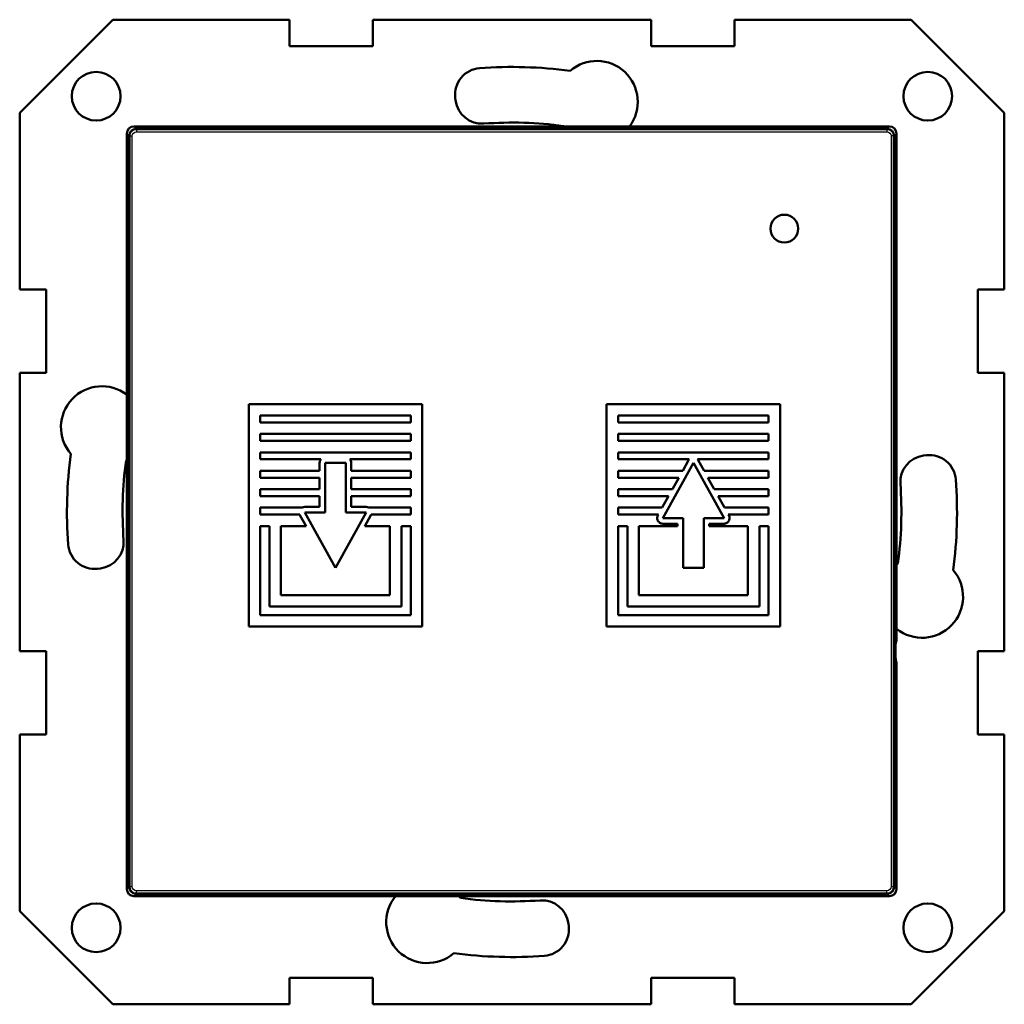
# Model space of a CAD drawing. Header units: millimetres. Extents: x 0 to 420, y 0 to 297.
# Tile 5 of 9: x 144 to 215, y 131 to 202. Entities that reach past the tile are written whole.
import ezdxf

# ---------------------------------------------------------------- set-up
doc = ezdxf.new("R2010")
doc.units = ezdxf.units.MM
doc.header["$LTSCALE"] = 0.75
doc.layers.add('Visible', color=7, linetype='Continuous', lineweight=50)
doc.layers.add('Visible Narrow', color=7, linetype='Continuous', lineweight=25)

msp = doc.modelspace()

# ---------------------------------------------------------------- linework, layer by layer
at = {"layer": 'Visible'}
for p, q in [((143.708, 195.395), (150.408, 202.095)), ((150.408, 202.095), (163.108, 202.095)), ((163.108, 200.195), (163.108, 202.095)), ((169.108, 202.095), (169.108, 200.195)), ((169.108, 202.095), (189.108, 202.095)), ((189.108, 200.195), (189.108, 202.095)), ((195.108, 202.095), (195.108, 200.195)), ((195.108, 202.095), (207.808, 202.095)), ((207.808, 202.095), (214.508, 195.395)), ((169.108, 200.195), (163.108, 200.195)), ((195.108, 200.195), (189.108, 200.195)), ((175.056, 196.29), (175.033, 196.489)), ((143.708, 182.695), (143.708, 195.395)), ((214.508, 195.395), (214.508, 182.695)), ((206.26, 194.419), (151.911, 194.419)), ((206.085, 194.245), (152.085, 194.245)), ((206.073, 194.233), (152.097, 194.233)), ((151.412, 193.919), (151.412, 139.571)), ((151.585, 193.745), (151.585, 139.745)), ((151.597, 193.733), (151.597, 139.757)), ((206.573, 139.757), (206.573, 193.733)), ((206.585, 139.745), (206.585, 193.745)), ((206.759, 157.886), (206.759, 193.919)), ((197.865, 187.633), (197.772, 187.463)), ((197.987, 187.781), (197.865, 187.633)), ((198.135, 187.903), (197.987, 187.781)), ((198.305, 187.995), (198.135, 187.903)), ((198.492, 188.053), (198.305, 187.995)), ((198.694, 188.074), (198.492, 188.053)), ((198.895, 188.053), (198.694, 188.074)), ((199.083, 187.995), (198.895, 188.053)), ((199.253, 187.903), (199.083, 187.995)), ((199.401, 187.781), (199.253, 187.903)), ((199.523, 187.633), (199.401, 187.781)), ((199.615, 187.463), (199.523, 187.633)), ((197.714, 187.275), (197.694, 187.074)), ((197.694, 187.074), (197.714, 186.872)), ((197.772, 187.463), (197.714, 187.275)), ((199.673, 187.275), (199.615, 187.463)), ((199.694, 187.074), (199.673, 187.275)), ((199.673, 186.872), (199.694, 187.074)), ((197.714, 186.872), (197.772, 186.684)), ((197.772, 186.684), (197.865, 186.515)), ((197.865, 186.515), (197.987, 186.367)), ((197.987, 186.367), (198.135, 186.244)), ((198.135, 186.244), (198.305, 186.152)), ((199.083, 186.152), (199.253, 186.244)), ((199.253, 186.244), (199.401, 186.367)), ((199.401, 186.367), (199.523, 186.515)), ((199.523, 186.515), (199.615, 186.684)), ((199.615, 186.684), (199.673, 186.872)), ((198.305, 186.152), (198.492, 186.094)), ((198.492, 186.094), (198.694, 186.074)), ((198.694, 186.074), (198.895, 186.094)), ((198.895, 186.094), (199.083, 186.152)), ((143.708, 182.695), (145.608, 182.695)), ((145.608, 182.695), (145.608, 176.695)), ((212.608, 176.695), (212.608, 182.695)), ((212.608, 182.695), (214.508, 182.695)), ((145.608, 176.695), (143.708, 176.695)), ((143.708, 156.695), (143.708, 176.695)), ((214.508, 176.695), (212.608, 176.695)), ((214.508, 176.695), (214.508, 156.695)), ((160.176, 174.459), (160.176, 158.459)), ((172.65, 174.459), (160.176, 174.459)), ((172.65, 158.459), (172.65, 174.459)), ((198.387, 174.459), (185.913, 174.459)), ((185.913, 174.459), (185.913, 158.459)), ((198.387, 158.459), (198.387, 174.459)), ((161.001, 173.633), (171.825, 173.633)), ((161.001, 173.134), (161.001, 173.633)), ((171.825, 173.633), (171.825, 173.134)), ((186.739, 173.134), (186.739, 173.633)), ((186.739, 173.633), (197.562, 173.633)), ((197.562, 173.633), (197.562, 173.134)), ((171.825, 173.134), (161.001, 173.134)), ((197.562, 173.134), (186.739, 173.134)), ((161.001, 171.81), (161.001, 172.308)), ((161.001, 172.308), (171.825, 172.308)), ((171.825, 172.308), (171.825, 171.81)), ((186.739, 172.308), (197.562, 172.308)), ((186.739, 171.81), (186.739, 172.308)), ((197.562, 172.308), (197.562, 171.81)), ((171.825, 171.81), (161.001, 171.81)), ((197.562, 171.81), (186.739, 171.81)), ((161.001, 170.984), (171.825, 170.984)), ((161.001, 170.486), (161.001, 170.984)), ((171.825, 170.984), (171.825, 170.486)), ((186.739, 170.984), (197.562, 170.984)), ((186.739, 170.486), (186.739, 170.984)), ((197.562, 170.984), (197.562, 170.486)), ((208.704, 170.747), (208.903, 170.771)), ((165.373, 170.486), (161.001, 170.486)), ((165.273, 170.228), (165.28, 170.301)), ((165.273, 169.66), (165.273, 170.228)), ((165.28, 170.301), (165.3, 170.368)), ((165.3, 170.368), (165.332, 170.43)), ((165.332, 170.43), (165.373, 170.486)), ((165.668, 170.228), (165.668, 166.669)), ((167.158, 170.228), (165.668, 170.228)), ((167.158, 166.669), (167.158, 170.228)), ((167.453, 170.486), (167.494, 170.43)), ((171.825, 170.486), (167.453, 170.486)), ((167.494, 170.43), (167.526, 170.368)), ((167.526, 170.368), (167.546, 170.301)), ((167.546, 170.301), (167.554, 170.228)), ((167.554, 170.228), (167.554, 169.66)), ((191.853, 170.486), (186.739, 170.486)), ((192.15, 170.228), (189.946, 166.249)), ((191.383, 169.66), (191.804, 170.421)), ((191.804, 170.421), (191.853, 170.486)), ((194.355, 166.249), (192.15, 170.228)), ((192.448, 170.486), (192.497, 170.421)), ((197.562, 170.486), (192.448, 170.486)), ((192.497, 170.421), (192.918, 169.66)), ((161.001, 169.66), (165.273, 169.66)), ((161.001, 169.161), (161.001, 169.66)), ((167.554, 169.66), (171.825, 169.66)), ((171.825, 169.66), (171.825, 169.161)), ((186.739, 169.66), (191.383, 169.66)), ((186.739, 169.161), (186.739, 169.66)), ((192.918, 169.66), (197.562, 169.66)), ((197.562, 169.66), (197.562, 169.161)), ((165.273, 169.161), (161.001, 169.161)), ((165.273, 168.336), (165.273, 169.161)), ((167.554, 169.161), (167.554, 168.336)), ((171.825, 169.161), (167.554, 169.161)), ((191.106, 169.161), (186.739, 169.161)), ((190.649, 168.336), (191.106, 169.161)), ((193.194, 169.161), (193.652, 168.336)), ((197.562, 169.161), (193.194, 169.161)), ((161.001, 168.336), (165.273, 168.336)), ((161.001, 167.837), (161.001, 168.336)), ((165.273, 167.837), (161.001, 167.837)), ((165.273, 167.064), (165.273, 167.837)), ((167.554, 168.336), (171.825, 168.336)), ((167.554, 167.837), (167.554, 167.064)), ((171.825, 167.837), (167.554, 167.837)), ((171.825, 168.336), (171.825, 167.837)), ((186.739, 168.336), (190.649, 168.336)), ((186.739, 167.837), (186.739, 168.336)), ((190.373, 167.837), (186.739, 167.837)), ((189.915, 167.011), (190.373, 167.837)), ((193.652, 168.336), (197.562, 168.336)), ((193.928, 167.837), (194.385, 167.011)), ((197.562, 167.837), (193.928, 167.837)), ((197.562, 168.336), (197.562, 167.837)), ((161.001, 167.011), (164.011, 167.011)), ((161.001, 166.513), (161.001, 167.011)), ((163.848, 166.513), (161.001, 166.513)), ((163.862, 166.476), (163.848, 166.513)), ((164.299, 165.688), (163.862, 166.476)), ((164.011, 167.011), (164.209, 167.064)), ((164.208, 166.669), (166.413, 162.689)), ((165.668, 166.669), (164.208, 166.669)), ((164.209, 167.064), (165.273, 167.064)), ((166.413, 162.689), (168.618, 166.669)), ((168.618, 166.669), (167.158, 166.669)), ((167.554, 167.064), (168.618, 167.064)), ((168.964, 166.476), (168.527, 165.688)), ((168.618, 167.064), (168.815, 167.011)), ((168.815, 167.011), (171.825, 167.011)), ((168.978, 166.513), (168.964, 166.476)), ((171.825, 166.513), (168.978, 166.513)), ((171.825, 167.011), (171.825, 166.513)), ((186.739, 167.011), (189.915, 167.011)), ((186.739, 166.513), (186.739, 167.011)), ((189.639, 166.513), (186.739, 166.513)), ((189.562, 166.345), (189.577, 166.394)), ((189.577, 166.394), (189.599, 166.441)), ((189.599, 166.441), (189.639, 166.513)), ((194.385, 167.011), (197.562, 167.011)), ((194.662, 166.513), (194.701, 166.441)), ((197.562, 166.513), (194.662, 166.513)), ((194.701, 166.441), (194.723, 166.394)), ((194.723, 166.394), (194.739, 166.345)), ((197.562, 167.011), (197.562, 166.513)), ((161.001, 165.688), (161.669, 165.688)), ((161.001, 159.284), (161.001, 165.688)), ((161.669, 165.688), (161.669, 159.897)), ((162.494, 165.688), (164.299, 165.688)), ((162.494, 160.722), (162.494, 165.688)), ((168.527, 165.688), (170.332, 165.688)), ((170.332, 165.688), (170.332, 160.722)), ((171.158, 165.688), (171.825, 165.688)), ((171.158, 159.897), (171.158, 165.688)), ((171.825, 165.688), (171.825, 159.284)), ((186.739, 165.688), (187.406, 165.688)), ((186.739, 159.284), (186.739, 165.688)), ((187.406, 165.688), (187.406, 159.897)), ((188.231, 165.688), (191.01, 165.688)), ((188.231, 160.722), (188.231, 165.688)), ((189.55, 166.244), (189.552, 166.295)), ((189.554, 166.193), (189.55, 166.244)), ((189.552, 166.295), (189.562, 166.345)), ((189.564, 166.143), (189.554, 166.193)), ((189.581, 166.095), (189.564, 166.143)), ((189.605, 166.048), (189.581, 166.095)), ((189.634, 166.005), (189.605, 166.048)), ((189.668, 165.967), (189.634, 166.005)), ((189.707, 165.934), (189.668, 165.967)), ((189.749, 165.906), (189.707, 165.934)), ((189.795, 165.884), (189.749, 165.906)), ((189.843, 165.867), (189.795, 165.884)), ((189.893, 165.857), (189.843, 165.867)), ((189.945, 165.854), (189.893, 165.857)), ((191.01, 165.854), (189.945, 165.854)), ((189.946, 166.249), (191.406, 166.249)), ((191.01, 165.688), (191.01, 165.854)), ((191.406, 166.249), (191.406, 162.689)), ((192.895, 166.249), (194.355, 166.249)), ((192.895, 162.689), (192.895, 166.249)), ((193.29, 165.854), (193.29, 165.688)), ((194.355, 165.854), (193.29, 165.854)), ((193.29, 165.688), (196.069, 165.688)), ((194.407, 165.857), (194.355, 165.854)), ((194.457, 165.867), (194.407, 165.857)), ((194.506, 165.884), (194.457, 165.867)), ((194.551, 165.906), (194.506, 165.884)), ((194.594, 165.934), (194.551, 165.906)), ((194.632, 165.967), (194.594, 165.934)), ((194.667, 166.005), (194.632, 165.967)), ((194.696, 166.048), (194.667, 166.005)), ((194.719, 166.095), (194.696, 166.048)), ((194.736, 166.143), (194.719, 166.095)), ((194.747, 166.193), (194.736, 166.143)), ((194.739, 166.345), (194.748, 166.295)), ((194.751, 166.244), (194.747, 166.193)), ((194.748, 166.295), (194.751, 166.244)), ((196.069, 165.688), (196.069, 160.722)), ((196.895, 165.688), (197.562, 165.688)), ((196.895, 159.897), (196.895, 165.688)), ((197.562, 165.688), (197.562, 159.284)), ((149.513, 162.643), (149.314, 162.619)), ((191.406, 162.689), (192.895, 162.689)), ((170.332, 160.722), (162.494, 160.722)), ((196.069, 160.722), (188.231, 160.722)), ((161.669, 159.897), (171.158, 159.897)), ((187.406, 159.897), (196.895, 159.897)), ((171.825, 159.284), (161.001, 159.284)), ((197.562, 159.284), (186.739, 159.284)), ((160.176, 158.459), (172.65, 158.459)), ((185.913, 158.459), (198.387, 158.459)), ((206.706, 157.318), (206.747, 157.386)), ((143.708, 156.695), (145.608, 156.695)), ((145.608, 156.695), (145.608, 150.695)), ((212.608, 150.695), (212.608, 156.695)), ((212.608, 156.695), (214.508, 156.695)), ((206.747, 155.952), (206.706, 156.02)), ((206.759, 139.571), (206.759, 155.452)), ((145.608, 150.695), (143.708, 150.695)), ((143.708, 137.995), (143.708, 150.695)), ((214.508, 150.695), (212.608, 150.695)), ((214.508, 150.695), (214.508, 137.995)), ((151.911, 139.071), (206.26, 139.071)), ((152.085, 139.245), (206.085, 139.245)), ((152.097, 139.257), (206.073, 139.257)), ((150.408, 131.295), (143.708, 137.995)), ((214.508, 137.995), (207.808, 131.295)), ((183.161, 137.1), (183.184, 136.901)), ((163.108, 133.195), (169.108, 133.195)), ((163.108, 131.295), (163.108, 133.195)), ((169.108, 133.195), (169.108, 131.295)), ((189.108, 133.195), (195.108, 133.195)), ((189.108, 131.295), (189.108, 133.195)), ((195.108, 133.195), (195.108, 131.295)), ((163.108, 131.295), (150.408, 131.295)), ((189.108, 131.295), (169.108, 131.295)), ((207.808, 131.295), (195.108, 131.295))]:
    msp.add_line(p, q, dxfattribs=at)
at = {"layer": 'Visible', "extrusion": (0, 0, -1)}
for centre in [(-149.208, 196.595), (-209.008, 196.595), (-149.208, 136.795), (-209.008, 136.795)]:
    msp.add_circle(centre, 1.75, dxfattribs=at)
for centre, radius, start, end in [((-185.202, 196.179), 2.95, 49.46565, 216.63559), ((-176.919, 196.715), 1.9, 353.16286, 85.82874), ((-179.108, 166.695), 32, 85.82874, 97.49907), ((-176.943, 196.517), 1.9, 265.84659, 353.16286), ((-185.202, 196.179), 2.95, 323.36441, 324.08621), ((-149.624, 172.789), 2.95, 319.46566, 127.29297), ((-179.108, 166.695), 32, 355.82874, 7.49907), ((-208.93, 168.861), 1.9, 355.84659, 83.16286), ((-209.129, 168.884), 1.9, 83.16286, 175.82874), ((-149.624, 172.789), 2.95, 232.70703, 234.08621), ((-179.108, 166.695), 32, 175.82874, 187.49907), ((-149.088, 164.506), 1.9, 263.16286, 355.82874), ((-149.287, 164.529), 1.9, 175.84659, 263.16286), ((-208.593, 160.602), 2.95, 51.57758, 54.08621), ((-208.593, 160.602), 2.95, 139.46565, 308.42242), ((-173.015, 137.211), 2.95, 229.46565, 39.09601), ((-173.015, 137.211), 2.95, 140.90399, 144.08621), ((-181.274, 136.874), 1.9, 85.84659, 173.16286), ((-181.298, 136.675), 1.9, 173.16286, 265.82874), ((-179.108, 166.695), 32, 265.82874, 277.49907)]:
    msp.add_arc(centre, radius, start, end, dxfattribs=at)
at = {"layer": 'Visible'}
for centre, radius, start, end in [((152.097, 193.733), 0.5, 90, 180), ((179.108, 166.695), 28, 82.39761, 94.15341), ((206.073, 193.733), 0.5, 0, 90), ((179.108, 166.695), 28, 172.39761, 184.15341), ((179.108, 166.695), 28, 352.39761, 4.15341), ((152.097, 139.757), 0.5, 180, 270), ((206.073, 139.757), 0.5, 270, 0), ((179.108, 166.695), 28, 262.39761, 274.15341)]:
    msp.add_arc(centre, radius, start, end, dxfattribs=at)
for centre, major_axis, start_param, end_param in [((151.912, 193.919), (-0.354, 0.354), -0.785056, 0.785056), ((206.259, 193.919), (0.354, 0.354), 5.49813, 7.068241), ((151.912, 139.571), (0.354, 0.354), 2.356537, 3.926648), ((206.259, 139.571), (-0.354, 0.354), 2.356537, 3.926648)]:
    msp.add_ellipse(centre, major_axis=major_axis, ratio=0.999315, start_param=start_param, end_param=end_param, dxfattribs=at)
at = {"layer": 'Visible', "extrusion": (0, 0, -1)}
for centre, major_axis, start_param, end_param in [((206.746, 157.886), (0, 0.5), 1.570796, 3.097959), ((206.707, 156.669), (0, 0.65), 3.185226, 6.239552), ((206.746, 155.452), (0, 0.5), 0.043633, 1.570796)]:
    msp.add_ellipse(centre, major_axis=major_axis, ratio=0.026186, start_param=start_param, end_param=end_param, dxfattribs=at)
at = {"layer": 'Visible'}
for points in [[(152.085, 194.245), (151.81, 194.245), (151.585, 194.02), (151.585, 193.745)], [(206.585, 193.745), (206.585, 194.02), (206.36, 194.245), (206.085, 194.245)], [(151.585, 139.745), (151.585, 139.47), (151.81, 139.245), (152.085, 139.245)], [(206.085, 139.245), (206.36, 139.245), (206.585, 139.47), (206.585, 139.745)]]:
    msp.add_open_spline(points, degree=3, dxfattribs=at)
at = {"layer": 'Visible Narrow'}
for p, q in [((152.085, 194.245), (151.911, 194.419)), ((152.097, 194.233), (152.097, 194.033)), ((152.097, 194.033), (206.073, 194.033)), ((153.852, 194.325), (153.718, 194.245)), ((154.751, 194.348), (154.751, 194.245)), ((154.944, 194.348), (154.751, 194.348)), ((154.944, 194.348), (154.944, 194.245)), ((155.977, 194.245), (155.843, 194.325)), ((156.852, 194.325), (156.718, 194.245)), ((157.751, 194.348), (157.751, 194.245)), ((157.944, 194.348), (157.751, 194.348)), ((157.944, 194.348), (157.944, 194.245)), ((158.977, 194.245), (158.843, 194.325)), ((159.852, 194.325), (159.718, 194.245)), ((160.751, 194.348), (160.751, 194.245)), ((160.944, 194.348), (160.751, 194.348)), ((160.944, 194.348), (160.944, 194.245)), ((161.977, 194.245), (161.843, 194.325)), ((206.073, 194.233), (206.073, 194.033)), ((206.26, 194.419), (206.086, 194.245)), ((151.412, 193.919), (151.585, 193.745)), ((151.597, 193.733), (151.797, 193.733)), ((151.797, 139.757), (151.797, 193.733)), ((206.573, 193.733), (206.373, 193.733)), ((206.373, 193.733), (206.373, 139.757)), ((206.585, 193.745), (206.759, 193.919)), ((151.585, 139.745), (151.412, 139.571)), ((151.597, 139.757), (151.797, 139.757)), ((206.373, 139.757), (206.573, 139.757)), ((206.759, 139.571), (206.585, 139.745)), ((151.911, 139.071), (152.085, 139.245)), ((152.097, 139.257), (152.097, 139.457)), ((206.073, 139.457), (152.097, 139.457)), ((153.718, 139.245), (153.852, 139.165)), ((154.751, 139.142), (154.751, 139.245)), ((154.751, 139.142), (154.944, 139.142)), ((154.944, 139.142), (154.944, 139.245)), ((155.843, 139.165), (155.977, 139.245)), ((156.718, 139.245), (156.852, 139.165)), ((157.751, 139.142), (157.751, 139.245)), ((157.751, 139.142), (157.944, 139.142)), ((157.944, 139.142), (157.944, 139.245)), ((158.843, 139.165), (158.977, 139.245)), ((159.718, 139.245), (159.852, 139.165)), ((160.751, 139.142), (160.751, 139.245)), ((160.751, 139.142), (160.944, 139.142)), ((160.944, 139.142), (160.944, 139.245)), ((161.843, 139.165), (161.977, 139.245)), ((206.073, 139.257), (206.073, 139.457)), ((206.086, 139.245), (206.26, 139.071))]:
    msp.add_line(p, q, dxfattribs=at)
at = {"layer": 'Visible Narrow', "extrusion": (0, 0, -1)}
for centre, start, end in [((-152.097, 193.733), 0, 90), ((-206.073, 193.733), 90, 180), ((-152.097, 139.757), 270, 0), ((-206.073, 139.757), 180, 270)]:
    msp.add_arc(centre, 0.3, start, end, dxfattribs=at)
at = {"layer": 'Visible Narrow'}
for centre, major_axis, ratio, start_param, end_param in [((154.751, 194.324), (-0.9, 0), 0.026186, -1.570796, -0.043633), ((153.852, 193.926), (-0.206, 0.343), 0.998707, -1.185178, -0.540811), ((154.944, 194.324), (0.9, 0), 0.026186, 0.043633, 1.570796), ((157.751, 194.324), (-0.9, 0), 0.026186, -1.570796, -0.043633), ((156.852, 193.926), (-0.206, 0.343), 0.998707, -1.185178, -0.540811), ((157.944, 194.324), (0.9, 0), 0.026186, 0.043633, 1.570796), ((160.751, 194.324), (-0.9, 0), 0.026186, -1.570796, -0.043633), ((159.852, 193.926), (-0.206, 0.343), 0.998707, -1.185178, -0.540811), ((160.944, 194.324), (0.9, 0), 0.026186, 0.043633, 1.570796), ((154.751, 139.166), (0.9, 0), 0.026186, 3.185226, 4.712389), ((154.944, 139.166), (-0.9, 0), 0.026186, 1.570796, 3.097959), ((155.843, 139.565), (-0.206, 0.343), 0.998707, 1.956831, 2.600781), ((157.751, 139.166), (0.9, 0), 0.026186, 3.185226, 4.712389), ((157.944, 139.166), (-0.9, 0), 0.026186, 1.570796, 3.097959), ((158.843, 139.565), (-0.206, 0.343), 0.998707, 1.956831, 2.600781), ((160.751, 139.166), (0.9, 0), 0.026186, 3.185226, 4.712389), ((160.944, 139.166), (-0.9, 0), 0.026186, 1.570796, 3.097959), ((161.843, 139.565), (-0.206, 0.343), 0.998707, 1.956831, 2.600781)]:
    msp.add_ellipse(centre, major_axis=major_axis, ratio=ratio, start_param=start_param, end_param=end_param, dxfattribs=at)
at = {"layer": 'Visible Narrow', "extrusion": (0, 0, -1)}
for centre, start_param, end_param in [((155.843, 193.926), -1.185178, -0.540811), ((158.843, 193.926), -1.185178, -0.540811), ((161.843, 193.926), -1.185178, -0.540811), ((153.852, 139.565), 1.956831, 2.600781), ((156.852, 139.565), 1.956831, 2.600781), ((159.852, 139.565), 1.956831, 2.600781)]:
    msp.add_ellipse(centre, major_axis=(0.206, 0.343), ratio=0.998707, start_param=start_param, end_param=end_param, dxfattribs=at)

doc.saveas('drawing.dxf')
